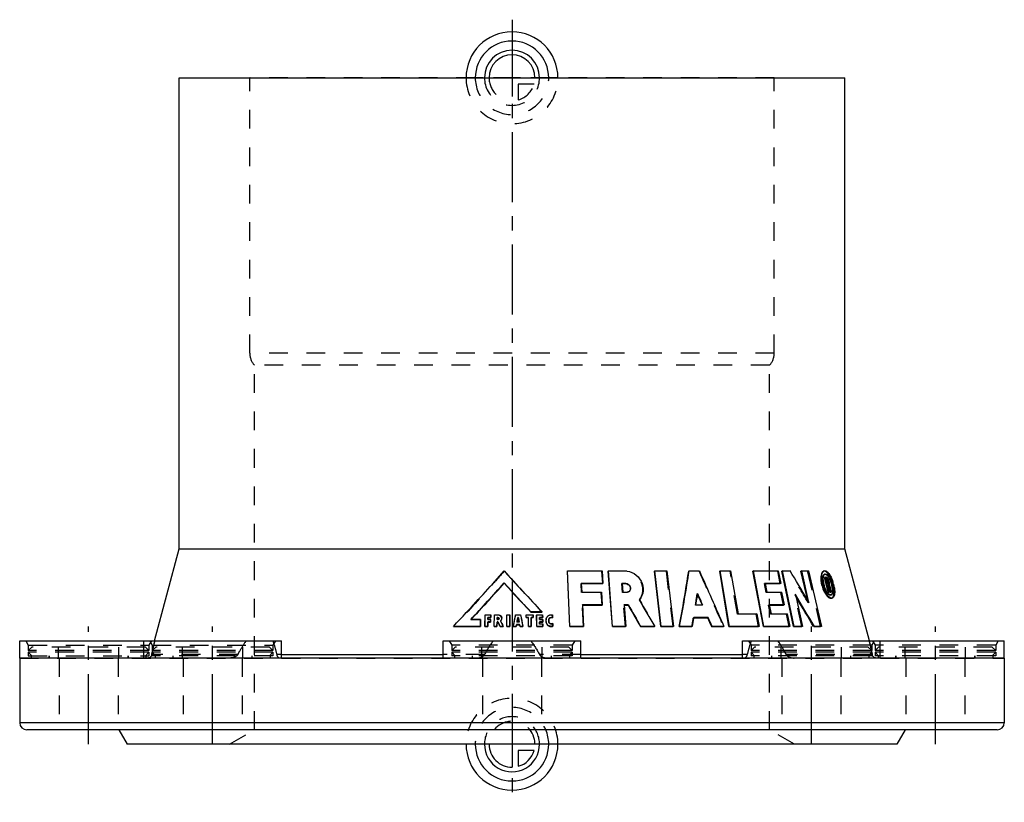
# Model space of a CAD drawing. Header units: millimetres. Extents: x 328 to 672, y 364 to 636.
import ezdxf

# ---------------------------------------------------------------- set-up
doc = ezdxf.new("R2010")
doc.units = ezdxf.units.MM
doc.header["$LTSCALE"] = 65.185185
doc.linetypes.add('CENTER', pattern=[0.6, 0.375, -0.075, 0.075, -0.075])
doc.linetypes.add('HIDDEN', pattern=[0.2, 0.1, -0.1])
for name, color, linetype in [('KOERPER', 7, 'CONTINUOUS'), ('KONST.EL_MIT_GEO', 7, 'CONTINUOUS'), ('KURVEN', 7, 'CONTINUOUS'), ('L1', 7, 'CONTINUOUS')]:
    doc.layers.add(name, color=color, linetype=linetype)

msp = doc.modelspace()

# ---------------------------------------------------------------- linework, layer by layer
at = {"layer": 'KOERPER', "color": 7, "linetype": 'Continuous'}
for p, q in [((384, 452), (384, 616)), ((384, 616), (616, 616)), ((616, 452), (616, 616)), ((375.43, 420), (384, 452)), ((384, 452), (616, 452)), ((624.57, 420), (616, 452)), ((519.34, 444.35), (519.3, 444.27)), ((520.14, 424.95), (519.3, 444.27)), ((533.59, 444.35), (533.51, 444.27)), ((534.98, 424.95), (533.51, 444.27)), ((549.76, 444.35), (549.63, 444.27)), ((551.81, 424.95), (549.63, 444.27)), ((561.71, 444.35), (561.56, 444.27)), ((572.57, 444.35), (572.4, 444.27)), ((575.57, 424.95), (572.4, 444.27)), ((584.09, 444.35), (583.89, 444.27)), ((587.57, 424.95), (583.89, 444.27)), ((594.19, 444.35), (593.96, 444.27)), ((598.08, 424.95), (593.96, 444.27)), ((600.92, 444.35), (600.67, 444.27)), ((603.01, 434.03), (600.67, 444.27)), ((497.26, 440.13), (497.27, 440.05)), ((524.06, 439.9), (531.61, 439.9)), ((531.68, 439.98), (531.61, 439.9)), ((538.38, 439.9), (539.5, 439.9)), ((539.6, 439.98), (539.5, 439.9)), ((588.16, 439.9), (593.46, 439.9)), ((609.1, 442.16), (608.84, 442.09)), ((610.09, 436.98), (608.84, 442.09)), ((609.74, 441.43), (609.6, 441.39)), ((609.98, 441.07), (609.71, 440.99)), ((610.16, 440.34), (609.89, 440.26)), ((610.1, 439.98), (609.96, 439.94)), ((610.28, 439.25), (610.14, 439.21)), ((564.61, 436.1), (564.89, 435.47)), ((610.36, 437.06), (610.09, 436.98)), ((610.51, 437.72), (610.72, 437.08)), ((610.72, 437.08), (610.75, 436.98)), ((611.02, 437.06), (610.75, 436.98)), ((611.01, 436.98), (611.06, 436.98)), ((524.47, 432.43), (531.38, 432.43)), ((531.45, 432.5), (531.38, 432.43)), ((539.02, 432.43), (540.45, 432.43)), ((540.55, 432.5), (540.45, 432.43)), ((589.64, 432.43), (594.54, 432.43)), ((594.77, 432.5), (594.54, 432.43)), ((598.89, 435.36), (599.23, 434.79)), ((492.66, 429.04), (492.67, 428.96)), ((499.25, 424.95), (499.26, 428.96)), ((499.26, 429.04), (499.26, 428.96)), ((504.93, 429.04), (504.92, 428.96)), ((506.56, 430.06), (506.54, 429.98)), ((506.54, 429.98), (510.45, 429.98)), ((508.6, 429.04), (508.58, 428.96)), ((508.66, 424.95), (508.58, 428.96)), ((510.47, 430.06), (510.45, 429.98)), ((489.01, 424.95), (489.07, 427.36)), ((489.04, 427.44), (489.07, 427.36)), ((491.57, 424.95), (491.6, 426.48)), ((491.58, 426.56), (491.6, 426.48)), ((491.6, 426.48), (492.55, 426.48)), ((491.61, 428.17), (491.63, 428.09)), ((491.63, 428.09), (492.66, 428.09)), ((492.54, 426.56), (492.55, 426.48)), ((492.55, 427.44), (492.57, 427.36)), ((492.64, 428.17), (492.66, 428.09)), ((494.77, 424.95), (494.79, 426.48)), ((494.78, 426.56), (494.79, 426.48)), ((494.79, 428.17), (494.81, 428.09)), ((494.79, 426.48), (495.13, 426.48)), ((494.81, 428.09), (495.09, 428.09)), ((495.07, 428.17), (495.09, 428.09)), ((495.12, 426.56), (495.13, 426.48)), ((495.13, 426.48), (495.52, 425.72)), ((501.44, 424.95), (501.57, 425.61)), ((501.57, 425.69), (501.57, 425.61)), ((501.57, 425.61), (502.66, 425.61)), ((502.06, 428.17), (502.05, 428.09)), ((502.05, 428.09), (502.19, 428.09)), ((502.19, 428.17), (502.19, 428.09)), ((502.67, 425.69), (502.66, 425.61)), ((502.66, 425.61), (502.79, 424.95)), ((504.94, 428.17), (504.93, 428.09)), ((504.93, 428.09), (505.69, 428.09)), ((505.71, 428.17), (505.69, 428.09)), ((505.73, 424.95), (505.69, 428.09)), ((506.65, 428.09), (507.41, 428.09)), ((507.42, 428.17), (507.41, 428.09)), ((509.55, 428.09), (510.66, 428.09)), ((509.58, 426.48), (510.7, 426.48)), ((510.69, 428.17), (510.66, 428.09)), ((510.72, 426.56), (510.7, 426.48)), ((511.9, 427.4), (511.87, 427.32)), ((511.92, 426.67), (511.89, 426.59)), ((514.11, 428.05), (514.07, 427.98)), ((563.33, 428.05), (568.16, 428.05)), ((568.32, 428.13), (568.16, 428.05)), ((479.58, 425.03), (479.63, 424.95)), ((479.63, 424.95), (489.01, 424.95)), ((488.98, 425.03), (489.01, 424.95)), ((490.59, 425.03), (490.61, 424.95)), ((490.61, 424.95), (491.57, 424.95)), ((491.55, 425.03), (491.57, 424.95)), ((493.8, 425.03), (493.81, 424.95)), ((493.81, 424.95), (494.77, 424.95)), ((494.76, 425.03), (494.77, 424.95)), ((495.89, 425.03), (495.9, 424.95)), ((495.9, 424.95), (496.96, 424.95)), ((496.95, 425.03), (496.96, 424.95)), ((498.16, 425.03), (498.16, 424.95)), ((498.16, 424.95), (499.25, 424.95)), ((499.25, 425.03), (499.25, 424.95)), ((500.46, 425.03), (500.46, 424.95)), ((500.46, 424.95), (501.44, 424.95)), ((501.44, 425.03), (501.44, 424.95)), ((502.79, 425.03), (502.79, 424.95)), ((502.79, 424.95), (503.76, 424.95)), ((503.77, 425.03), (503.76, 424.95)), ((505.74, 425.03), (505.73, 424.95)), ((505.73, 424.95), (506.69, 424.95)), ((506.71, 425.03), (506.69, 424.95)), ((508.68, 425.03), (508.66, 424.95)), ((508.66, 424.95), (510.73, 424.95)), ((510.76, 425.03), (510.73, 424.95)), ((514.2, 425.08), (514.16, 425)), ((520.19, 425.03), (520.14, 424.95)), ((520.14, 424.95), (524.87, 424.95)), ((524.93, 425.03), (524.87, 424.95)), ((535.06, 425.03), (534.98, 424.95)), ((534.98, 424.95), (539.57, 424.95)), ((539.66, 425.03), (539.57, 424.95)), ((544.82, 425.03), (544.71, 424.95)), ((544.71, 424.95), (549.62, 424.95)), ((549.73, 425.03), (549.62, 424.95)), ((551.93, 425.03), (551.81, 424.95)), ((551.81, 424.95), (556.13, 424.95)), ((556.27, 425.03), (556.13, 424.95)), ((558.4, 425.03), (558.27, 424.95)), ((558.27, 424.95), (562.67, 424.95)), ((562.82, 425.03), (562.67, 424.95)), ((569.7, 425.03), (569.54, 424.95)), ((569.54, 424.95), (573.66, 424.95)), ((573.83, 425.03), (573.66, 424.95)), ((575.75, 425.03), (575.57, 424.95)), ((575.57, 424.95), (585.86, 424.95)), ((586.06, 425.03), (585.86, 424.95)), ((587.77, 425.03), (587.57, 424.95)), ((587.57, 424.95), (596.6, 424.95)), ((596.83, 425.03), (596.6, 424.95)), ((598.31, 425.03), (598.08, 424.95)), ((598.08, 424.95), (600.92, 424.95)), ((601.15, 425.03), (600.92, 424.95)), ((605.33, 425.03), (605.09, 424.95)), ((605.09, 424.95), (607.52, 424.95)), ((607.77, 425.03), (607.52, 424.95)), ((328.5, 414), (328.5, 420)), ((328.5, 420), (371.5, 420)), ((371.7, 414), (371.7, 420)), ((371.7, 420), (419.7, 420)), ((419.7, 414), (419.7, 420)), ((476, 420), (524, 420)), ((476, 414), (476, 420)), ((524, 414), (524, 420)), ((580.3, 420), (628.3, 420)), ((580.3, 414), (580.3, 420)), ((628.3, 414), (628.3, 420)), ((628.51, 420), (671.5, 420)), ((671.5, 414), (671.5, 420)), ((419.7, 415.19), (476, 415.19)), ((524, 415.19), (580.3, 415.19))]:
    msp.add_line(p, q, dxfattribs=at)
at = {"layer": 'KOERPER', "color": 8, "linetype": 'HIDDEN'}
for p, q in [((497.29, 444.35), (497.29, 444.27)), ((531.3, 444.27), (519.3, 444.27)), ((531.37, 444.35), (531.3, 444.27)), ((531.61, 439.9), (531.3, 444.27)), ((539.11, 444.27), (533.51, 444.27)), ((539.21, 444.35), (539.11, 444.27)), ((553.78, 444.27), (549.63, 444.27)), ((553.91, 444.35), (553.78, 444.27)), ((556.13, 424.95), (553.78, 444.27)), ((565.15, 444.27), (561.56, 444.27)), ((565.31, 444.35), (565.15, 444.27)), ((575.98, 444.27), (572.4, 444.27)), ((576.17, 444.35), (575.98, 444.27)), ((578.56, 429.33), (575.98, 444.27)), ((592.55, 444.27), (583.89, 444.27)), ((592.77, 444.35), (592.55, 444.27)), ((593.46, 439.9), (592.55, 444.27)), ((596.68, 444.27), (593.96, 444.27)), ((596.92, 444.35), (596.68, 444.27)), ((603, 444.27), (600.67, 444.27)), ((603.26, 444.35), (603, 444.27)), ((607.52, 424.95), (603, 444.27)), ((524.12, 439.98), (524.06, 439.9)), ((524.23, 436.8), (524.06, 439.9)), ((538.37, 439.98), (538.28, 439.9)), ((538.28, 439.9), (538.38, 439.9)), ((538.55, 436.8), (538.28, 439.9)), ((588.14, 439.98), (587.93, 439.9)), ((587.93, 439.9), (588.16, 439.9)), ((588.54, 436.8), (587.93, 439.9)), ((593.69, 439.98), (593.46, 439.9)), ((609.29, 442.09), (608.84, 442.09)), ((609.56, 442.16), (609.29, 442.09)), ((609.59, 441.43), (609.32, 441.36)), ((609.32, 441.36), (609.47, 441.36)), ((609.68, 439.9), (609.32, 441.36)), ((609.6, 441.39), (609.47, 441.36)), ((609.95, 439.98), (609.68, 439.9)), ((609.83, 439.9), (609.68, 439.9)), ((609.89, 440.26), (609.71, 440.99)), ((609.96, 439.94), (609.83, 439.9)), ((610.13, 439.25), (609.86, 439.17)), ((609.86, 439.17), (610.01, 439.17)), ((610.4, 436.98), (609.86, 439.17)), ((610.28, 441.07), (610.01, 440.99)), ((610.19, 440.26), (610.01, 440.99)), ((610.14, 439.21), (610.01, 439.17)), ((610.01, 439.17), (610.26, 438.44)), ((610.46, 440.34), (610.19, 440.26)), ((610.51, 439.49), (610.24, 439.42)), ((611.06, 436.98), (610.24, 439.42)), ((524.29, 436.88), (524.23, 436.8)), ((531.07, 436.8), (524.23, 436.8)), ((531.15, 436.88), (531.07, 436.8)), ((531.38, 432.43), (531.07, 436.8)), ((538.64, 436.88), (538.55, 436.8)), ((539.77, 436.8), (538.55, 436.8)), ((539.87, 436.88), (539.77, 436.8)), ((564.66, 436.42), (564.5, 436.34)), ((564.5, 436.34), (564.61, 436.1)), ((588.76, 436.88), (588.54, 436.8)), ((593.63, 436.8), (588.54, 436.8)), ((593.85, 436.88), (593.63, 436.8)), ((594.54, 432.43), (593.63, 436.8)), ((598.73, 436.1), (598.49, 436.02)), ((600.92, 424.95), (598.49, 436.02)), ((598.49, 436.02), (598.89, 435.36)), ((610.09, 436.98), (610.4, 436.98)), ((610.26, 438.44), (610.38, 438.08)), ((610.38, 438.08), (610.51, 437.72)), ((610.67, 437.06), (610.4, 436.98)), ((610.75, 436.98), (611.01, 436.98)), ((611.33, 437.06), (611.06, 436.98)), ((524.53, 432.5), (524.47, 432.43)), ((524.87, 424.95), (524.47, 432.43)), ((539.02, 432.5), (538.92, 432.43)), ((538.92, 432.43), (539.02, 432.43)), ((539.57, 424.95), (538.92, 432.43)), ((544.41, 434.32), (544.31, 434.24)), ((564.05, 432.5), (563.9, 432.43)), ((566.22, 432.43), (563.9, 432.43)), ((566.19, 432.5), (566.22, 432.43)), ((566.38, 432.5), (566.22, 432.43)), ((589.62, 432.5), (589.41, 432.43)), ((589.41, 432.43), (589.64, 432.43)), ((590.02, 429.33), (589.41, 432.43)), ((603.2, 433.21), (603.01, 434.03)), ((603.45, 433.29), (603.2, 433.21)), ((490.61, 424.95), (490.69, 428.96)), ((490.67, 429.04), (490.69, 428.96)), ((492.67, 428.96), (490.69, 428.96)), ((492.66, 428.09), (492.67, 428.96)), ((493.81, 424.95), (493.86, 428.96)), ((493.85, 429.04), (493.86, 428.96)), ((495.09, 428.96), (493.86, 428.96)), ((495.08, 429.04), (495.09, 428.96)), ((498.16, 424.95), (498.18, 428.96)), ((498.18, 429.04), (498.18, 428.96)), ((499.26, 428.96), (498.18, 428.96)), ((501.26, 429.04), (501.26, 428.96)), ((502.99, 428.96), (501.26, 428.96)), ((503, 429.04), (502.99, 428.96)), ((507.39, 428.96), (504.92, 428.96)), ((504.93, 428.09), (504.92, 428.96)), ((507.41, 429.04), (507.39, 428.96)), ((507.41, 428.09), (507.39, 428.96)), ((510.64, 428.96), (508.58, 428.96)), ((510.67, 429.04), (510.64, 428.96)), ((510.66, 428.09), (510.64, 428.96)), ((514.08, 428.99), (514.04, 428.91)), ((514.07, 427.98), (514.04, 428.91)), ((578.75, 429.41), (578.56, 429.33)), ((585.04, 429.33), (578.56, 429.33)), ((585.24, 429.41), (585.04, 429.33)), ((585.86, 424.95), (585.04, 429.33)), ((590.23, 429.41), (590.02, 429.33)), ((595.68, 429.33), (590.02, 429.33)), ((595.91, 429.41), (595.68, 429.33)), ((596.6, 424.95), (595.68, 429.33)), ((485.66, 427.44), (485.69, 427.36)), ((485.69, 427.36), (485.77, 427.44)), ((489.07, 427.36), (485.69, 427.36)), ((491.59, 427.44), (491.61, 427.36)), ((491.61, 427.36), (491.63, 428.09)), ((492.57, 427.36), (491.61, 427.36)), ((492.55, 426.48), (492.57, 427.36)), ((494.79, 427.44), (494.8, 427.36)), ((494.8, 427.36), (494.81, 428.09)), ((495.08, 427.36), (494.8, 427.36)), ((495.07, 427.44), (495.08, 427.36)), ((495.52, 425.72), (495.9, 424.95)), ((496.01, 426.91), (496.01, 426.83)), ((501.74, 426.56), (501.74, 426.48)), ((501.74, 426.48), (501.75, 426.56)), ((502.49, 426.48), (501.74, 426.48)), ((501.75, 426.56), (501.84, 427.02)), ((502.45, 426.7), (502.48, 426.56)), ((502.48, 426.56), (502.49, 426.48)), ((502.5, 426.56), (502.49, 426.48)), ((506.66, 428.17), (506.65, 428.09)), ((506.69, 424.95), (506.65, 428.09)), ((509.57, 428.17), (509.55, 428.09)), ((509.57, 427.36), (509.55, 428.09)), ((509.59, 427.44), (509.57, 427.36)), ((510.68, 427.36), (509.57, 427.36)), ((509.61, 426.56), (509.58, 426.48)), ((509.6, 425.83), (509.58, 426.48)), ((509.62, 425.91), (509.6, 425.83)), ((510.71, 425.83), (509.6, 425.83)), ((510.7, 427.44), (510.68, 427.36)), ((510.7, 426.48), (510.68, 427.36)), ((510.74, 425.91), (510.71, 425.83)), ((510.73, 424.95), (510.71, 425.83)), ((511.89, 426.59), (511.87, 427.32)), ((512.85, 427.4), (512.82, 427.32)), ((512.84, 426.59), (512.82, 427.32)), ((512.87, 426.67), (512.84, 426.59)), ((514.17, 426.02), (514.13, 425.94)), ((514.16, 425), (514.13, 425.94)), ((563.34, 428.13), (563.19, 428.05)), ((563.19, 428.05), (563.33, 428.05)), ((371.5, 420), (371.7, 420)), ((628.3, 420), (628.51, 420)), ((342, 414), (342, 417.8)), ((363, 414), (363, 417.8)), ((374.5, 415.19), (374.64, 415.78)), ((404.48, 415.19), (374.5, 415.19)), ((374.64, 415.78), (374.77, 416.36)), ((374.77, 416.36), (374.86, 416.76)), ((374.86, 416.76), (374.9, 416.93)), ((374.9, 416.93), (375.02, 417.48)), ((385.2, 414), (385.2, 417.8)), ((406.2, 414), (406.2, 417.8)), ((419.7, 415.19), (418.04, 415.19)), ((490.41, 415.19), (476, 415.19)), ((489.5, 414), (489.5, 417.8)), ((524, 415.19), (509.59, 415.19)), ((510.5, 414), (510.5, 417.8)), ((581.96, 415.19), (580.3, 415.19)), ((593.8, 414), (593.8, 417.8)), ((625.5, 415.19), (595.52, 415.19)), ((614.8, 414), (614.8, 417.8)), ((624.98, 417.48), (625.1, 416.93)), ((625.1, 416.93), (625.14, 416.76)), ((625.14, 416.76), (625.36, 415.78)), ((625.36, 415.78), (625.5, 415.19)), ((637, 414), (637, 417.8)), ((658, 414), (658, 417.8)), ((328.5, 414), (671.5, 414)), ((338.75, 414), (338.75, 414.8)), ((366.25, 414), (366.25, 414.8)), ((381.95, 414), (381.95, 414.8)), ((409.45, 414), (409.45, 414.8)), ((486.25, 414), (486.25, 414.8)), ((513.75, 414), (513.75, 414.8)), ((590.55, 414), (590.55, 414.8)), ((618.05, 414), (618.05, 414.8)), ((633.75, 414), (633.75, 414.8)), ((661.25, 414), (661.25, 414.8))]:
    msp.add_line(p, q, dxfattribs=at)
for centre, radius, start, end in [((933.43, 833.38), 584.48, 221.73869, 222.13561), ((2304.65, 1198.53), 1895.99, 203.44191, 204.07977), ((-297.15, -90.17), 1041.42, 30.16991, 30.87657), ((609.03, 442.62), 0.56, 91.1603, 106.2074), ((1007.14, 900.64), 684.27, 222.17135, 223.45856), ((608.82, 440.77), 0.923, 18.3521, 24.1204), ((608.88, 440.79), 0.856, 13.9379, 18.4149), ((539.89, 438.11), 1.27, 308.3093, 314.0259), ((12.61, 519.29), 558.1, 351.0454, 351.4521), ((1612.49, 1038.76), 1227.38, 209.5071, 210.00639), ((-681.63, 662.16), 1205.66, 348.65336, 348.84763), ((1796.79, 676.26), 1317.22, 190.82108, 190.99869), ((1044.05, 701.87), 613.18, 206.65007, 206.84669), ((513.29, 427.36), 1.42, 173.6114, 181.4389), ((11.13, 519.53), 559.59, 350.2694, 350.5911), ((-1785.69, 909.11), 2215.94, 347.12094, 347.24859), ((2786.09, 909.2), 2216.35, 192.75142, 192.87905)]:
    msp.add_arc(centre, radius, start, end, dxfattribs=at)
at = {"layer": 'KOERPER', "color": 7, "linetype": 'Continuous'}
for centre, radius, start, end in [((4.36, 529.25), 563.64, 349.3366, 351.3288), ((-43.37, 921.48), 723.93, 316.96446, 318.31541), ((937.08, 836.22), 591.93, 222.01215, 222.40575), ((618.16, 442.03), 10.6, 188.3428, 193.6223), ((618.24, 442.05), 10.68, 193.6147, 194.2529), ((618.87, 442.21), 11.33, 194.2797, 198.6552), ((602.68, 437.57), 8.9, 22.5369, 25.0014), ((601.76, 437.19), 9.9, 20.3229, 22.5471), ((601.34, 437.03), 10.34, 19.9283, 20.3382), ((601.21, 436.98), 10.49, 15.1298, 19.9368), ((601.69, 437.11), 9.99, 14.0434, 15.1227), ((601.84, 437.15), 9.83, 11.7925, 14.0402), ((602.38, 437.25), 9.28, 7.2942, 11.8439), ((981.49, 876.91), 652.17, 222.41376, 223.25885), ((603.7, 437.43), 7.95, 4.6859, 7.2723), ((1521.83, 987.04), 1127.25, 209.47264, 209.90984), ((-290.08, -101.41), 1038.45, 30.45573, 31.08703)]:
    msp.add_arc(centre, radius, start, end, dxfattribs=at)
at = {"layer": 'KOERPER', "color": 8, "linetype": 'HIDDEN'}
for points, knots in [([(497.29, 444.27), (495.86, 442.64), (490.06, 436.13), (484.13, 429.72), (479.63, 424.95)], [0, 0, 0, 0, 0.248648, 1, 1, 1, 1]), ([(544.31, 434.24), (545.03, 435.07), (545.93, 437.34), (545.09, 440.86), (542.63, 443.55), (540.26, 444.27), (539.11, 444.27)], [0, 0, 0, 0, 0.238299, 0.491837, 0.75017, 1, 1, 1, 1]), ([(608.36, 439.53), (608.25, 439.96), (608.12, 440.8), (608.11, 442), (608.43, 443.03), (608.87, 443.16)], [0, 0, 0, 0, 0.347394, 0.643274, 1, 1, 1, 1]), ([(611.79, 439.53), (611.63, 440.2), (611.22, 441.43), (610.53, 442.81), (609.89, 443.64), (609.44, 444.05), (608.98, 444.28), (608.67, 444.28), (608.54, 444.25)], [0, 0, 0, 0, 0.337688, 0.634881, 0.755709, 0.854708, 0.933698, 1, 1, 1, 1]), ([(610.98, 435.91), (610.77, 435.85), (610.35, 436), (609.92, 436.37), (609.38, 437.01), (608.81, 438.06), (608.48, 439.02), (608.36, 439.53)], [0, 0, 0, 0, 0.14313, 0.243729, 0.36567, 0.663904, 1, 1, 1, 1]), ([(610.01, 440.99), (609.94, 441.26), (609.8, 441.63), (609.53, 441.99), (609.36, 442.09), (609.29, 442.09)], [0, 0, 0, 0, 0.620257, 0.847281, 1, 1, 1, 1]), ([(609.47, 441.36), (609.51, 441.36), (609.59, 441.28), (609.64, 441.2), (609.66, 441.14)], [0, 0, 0, 0, 0.384366, 1, 1, 1, 1]), ([(609.86, 439.91), (609.86, 439.9), (609.85, 439.9), (609.84, 439.9), (609.83, 439.9)], [0, 0, 0, 0, 0.500077, 1, 1, 1, 1]), ([(609.92, 440.03), (609.91, 440.02), (609.91, 439.97), (609.89, 439.92), (609.86, 439.91)], [0, 0, 0, 0, 0.320211, 1, 1, 1, 1]), ([(610.24, 439.42), (610.25, 439.47), (610.29, 439.76), (610.25, 440.04), (610.19, 440.26)], [0, 0, 0, 0, 0.202909, 1, 1, 1, 1]), ([(611.31, 434.82), (611.86, 434.98), (612.14, 436.04), (612.16, 437.06), (612.09, 438.14), (611.93, 438.97), (611.79, 439.53)], [0, 0, 0, 0, 0.348786, 0.48912, 0.64741, 1, 1, 1, 1]), ([(496.42, 427.88), (496.39, 428.18), (496.04, 428.77), (495.4, 428.96), (495.09, 428.96)], [0, 0, 0, 0, 0.493051, 1, 1, 1, 1]), ([(514.04, 428.91), (513.63, 429.01), (512.73, 428.93), (512.1, 428.25), (511.96, 427.87)], [0, 0, 0, 0, 0.507298, 1, 1, 1, 1]), ([(495.47, 427.78), (495.49, 427.68), (495.41, 427.44), (495.18, 427.36), (495.08, 427.36)], [0, 0, 0, 0, 0.492399, 1, 1, 1, 1]), ([(514.13, 425.94), (513.89, 425.8), (513.25, 425.77), (512.85, 426.32), (512.84, 426.59)], [0, 0, 0, 0, 0.503896, 1, 1, 1, 1]), ([(375.02, 417.48), (375.07, 417.7), (375.26, 418.54), (375.46, 419.38), (375.6, 420)], [0, 0, 0, 0, 0.257262, 1, 1, 1, 1]), ([(404.48, 415.19), (404.7, 415.61), (405.61, 417.26), (406.59, 418.86), (407.42, 420)], [0, 0, 0, 0, 0.252877, 1, 1, 1, 1]), ([(416.65, 420), (416.8, 419.62), (417.37, 418.05), (417.78, 416.42), (418.04, 415.19)], [0, 0, 0, 0, 0.243533, 1, 1, 1, 1]), ([(583.35, 420), (583.2, 419.62), (582.63, 418.05), (582.22, 416.42), (581.96, 415.19)], [0, 0, 0, 0, 0.243533, 1, 1, 1, 1]), ([(592.58, 420), (592.85, 419.62), (593.92, 418.07), (594.85, 416.44), (595.52, 415.19)], [0, 0, 0, 0, 0.246601, 1, 1, 1, 1]), ([(595.52, 415.19), (595.3, 415.61), (594.39, 417.26), (593.41, 418.86), (592.58, 420)], [0, 0, 0, 0, 0.252877, 1, 1, 1, 1]), ([(624.4, 420), (624.45, 419.8), (624.64, 418.96), (624.83, 418.12), (624.98, 417.48)], [0, 0, 0, 0, 0.241866, 1, 1, 1, 1]), ([(374.5, 415.19), (374.42, 414.84), (374.09, 414.24), (373.45, 414), (373.17, 414)], [0, 0, 0, 0, 0.568406, 1, 1, 1, 1]), ([(404.48, 415.19), (404.36, 414.96), (403.95, 414.59), (403.01, 414.14), (402.22, 414), (401.7, 414)], [0, 0, 0, 0, 0.251, 0.500154, 1, 1, 1, 1]), ([(418.04, 415.19), (418.11, 414.85), (418.32, 414.38), (418.76, 414), (418.94, 414)], [0, 0, 0, 0, 0.658775, 1, 1, 1, 1]), ([(487.81, 414), (488.29, 414), (489.03, 414.15), (489.9, 414.59), (490.29, 414.96), (490.41, 415.19)], [0, 0, 0, 0, 0.48463, 0.738044, 1, 1, 1, 1]), ([(509.59, 415.19), (509.71, 414.96), (510.1, 414.59), (510.97, 414.15), (511.71, 414), (512.19, 414)], [0, 0, 0, 0, 0.261988, 0.51539, 1, 1, 1, 1]), ([(581.06, 414), (581.24, 414), (581.68, 414.38), (581.89, 414.85), (581.96, 415.19)], [0, 0, 0, 0, 0.341243, 1, 1, 1, 1]), ([(595.52, 415.19), (595.64, 414.96), (596.05, 414.59), (596.99, 414.14), (597.78, 414), (598.3, 414)], [0, 0, 0, 0, 0.251, 0.500154, 1, 1, 1, 1]), ([(626.83, 414), (626.55, 414), (625.91, 414.24), (625.58, 414.84), (625.5, 415.19)], [0, 0, 0, 0, 0.431606, 1, 1, 1, 1])]:
    msp.add_open_spline(points, degree=3, knots=knots, dxfattribs=at)
at = {"layer": 'KOERPER', "color": 7, "linetype": 'Continuous'}
for points, knots in [([(608.37, 444.17), (608.19, 444.07), (607.86, 443.65), (607.62, 442.81), (607.54, 441.72), (607.61, 440.92), (607.68, 440.49)], [0, 0, 0, 0, 0.162721, 0.383864, 0.667178, 1, 1, 1, 1]), ([(609.01, 443.18), (609.05, 443.18), (609.24, 443.16), (609.4, 443.08), (609.52, 443)], [0, 0, 0, 0, 0.22371, 1, 1, 1, 1]), ([(609.52, 443), (609.57, 442.97), (609.77, 442.82), (609.94, 442.64), (610.06, 442.48)], [0, 0, 0, 0, 0.221639, 1, 1, 1, 1]), ([(539.5, 439.9), (539.81, 439.9), (540.45, 439.7), (541.12, 438.96), (541.27, 437.99), (540.99, 437.4), (540.78, 437.19)], [0, 0, 0, 0, 0.250681, 0.509216, 0.761363, 1, 1, 1, 1]), ([(608.14, 438.59), (608.37, 437.89), (608.91, 436.67), (609.71, 435.58), (610.16, 435.21)], [0, 0, 0, 0, 0.56141, 1, 1, 1, 1]), ([(611.53, 436.59), (611.51, 436.52), (611.42, 436.29), (611.27, 436.07), (611.12, 435.97)], [0, 0, 0, 0, 0.296545, 1, 1, 1, 1]), ([(611.63, 437.11), (611.62, 437.06), (611.6, 436.89), (611.56, 436.71), (611.53, 436.59)], [0, 0, 0, 0, 0.269525, 1, 1, 1, 1]), ([(611.62, 438.07), (611.63, 437.99), (611.65, 437.67), (611.65, 437.34), (611.63, 437.11)], [0, 0, 0, 0, 0.269649, 1, 1, 1, 1]), ([(610.16, 435.21), (610.26, 435.13), (610.58, 434.89), (611.04, 434.74), (611.31, 434.82)], [0, 0, 0, 0, 0.310039, 1, 1, 1, 1]), ([(495.09, 428.09), (495.17, 428.09), (495.36, 428.03), (495.46, 427.87), (495.47, 427.78)], [0, 0, 0, 0, 0.508065, 1, 1, 1, 1]), ([(511.89, 426.59), (511.9, 426.24), (512.1, 425.77), (512.44, 425.44), (512.53, 425.36)], [0, 0, 0, 0, 0.744122, 1, 1, 1, 1]), ([(512.53, 425.36), (512.64, 425.28), (513.13, 424.98), (513.75, 424.91), (514.16, 425)], [0, 0, 0, 0, 0.253617, 1, 1, 1, 1])]:
    msp.add_open_spline(points, degree=3, knots=knots, dxfattribs=at)
for points in [[(608.54, 444.25), (608.48, 444.23), (608.42, 444.2), (608.37, 444.17)], [(610.06, 442.48), (610.12, 442.4), (610.18, 442.32), (610.24, 442.24)], [(610.24, 442.24), (610.31, 442.13), (610.38, 442.03), (610.44, 441.92)], [(610.44, 441.92), (610.55, 441.73), (610.65, 441.53), (610.75, 441.33)], [(564.89, 435.47), (565.32, 434.48), (565.75, 433.49), (566.19, 432.5)], [(513.39, 428.05), (513.61, 428.12), (513.87, 428.09), (514.07, 427.98)], [(568.16, 428.05), (568.62, 427.02), (569.08, 425.99), (569.54, 424.95)]]:
    msp.add_open_spline(points, degree=3, dxfattribs=at)
at = {"layer": 'KOERPER', "color": 8, "linetype": 'HIDDEN'}
for points in [[(609.89, 440.26), (609.91, 440.21), (609.91, 440.16), (609.92, 440.11)], [(609.92, 440.11), (609.92, 440.08), (609.92, 440.06), (609.92, 440.03)], [(540.68, 437.11), (540.43, 436.91), (540.09, 436.8), (539.77, 436.8)], [(611.12, 435.97), (611.08, 435.95), (611.03, 435.93), (610.98, 435.91)], [(496.01, 426.83), (496.18, 426.98), (496.3, 427.17), (496.37, 427.38)], [(496.37, 427.38), (496.42, 427.54), (496.44, 427.71), (496.42, 427.88)], [(501.84, 427.02), (501.91, 427.38), (501.98, 427.73), (502.05, 428.09)], [(502.19, 428.09), (502.28, 427.63), (502.37, 427.16), (502.45, 426.7)], [(511.96, 427.87), (511.92, 427.76), (511.89, 427.64), (511.88, 427.52)], [(512.82, 427.32), (512.82, 427.41), (512.84, 427.51), (512.87, 427.59)], [(512.87, 427.59), (512.92, 427.7), (512.99, 427.81), (513.08, 427.89)], [(513.08, 427.89), (513.17, 427.96), (513.28, 428.02), (513.39, 428.05)], [(493.48, 420), (492.29, 418.52), (491.3, 416.87), (490.41, 415.19)], [(506.52, 420), (507.71, 418.52), (508.7, 416.87), (509.59, 415.19)]]:
    msp.add_open_spline(points, degree=3, dxfattribs=at)
at = {"layer": 'KONST.EL_MIT_GEO', "color": 8, "linetype": 'HIDDEN'}
for p, q in [((408.65, 520.08), (408.65, 616)), ((591.35, 616), (408.65, 616)), ((591.35, 520.08), (591.35, 616)), ((591.35, 520.08), (408.65, 520.08)), ((410.25, 389), (410.25, 516)), ((589.75, 516), (410.25, 516)), ((589.75, 389), (589.75, 516)), ((608.81, 444.32), (608.54, 444.25)), ((609.14, 443.23), (608.87, 443.16)), ((540.68, 437.11), (540.78, 437.19)), ((610.98, 435.91), (611.25, 435.99)), ((611.31, 434.82), (611.58, 434.9)), ((495.47, 427.78), (495.46, 427.86)), ((512.9, 427.67), (512.87, 427.59)), ((330.63, 420), (331.5, 418.5)), ((330.63, 420), (417.57, 420)), ((331.5, 418.5), (331.5, 416.6)), ((331.5, 418.5), (373.5, 418.5)), ((374.37, 420), (373.5, 418.5)), ((373.5, 418.5), (373.5, 416.6)), ((373.84, 420), (374.7, 418.5)), ((374.7, 418.5), (374.7, 416.6)), ((374.7, 418.5), (416.7, 418.5)), ((417.57, 420), (416.7, 418.5)), ((416.7, 418.5), (416.7, 416.6)), ((478.13, 420), (521.87, 420)), ((478.13, 420), (479, 418.5)), ((521, 418.5), (479, 418.5)), ((479, 418.5), (479, 416.6)), ((521.87, 420), (521, 418.5)), ((521, 418.5), (521, 416.6)), ((582.43, 420), (669.37, 420)), ((582.43, 420), (583.3, 418.5)), ((625.3, 418.5), (583.3, 418.5)), ((583.3, 418.5), (583.3, 416.6)), ((626.16, 420), (625.3, 418.5)), ((625.3, 418.5), (625.3, 416.6)), ((625.63, 420), (626.5, 418.5)), ((668.5, 418.5), (626.5, 418.5)), ((626.5, 418.5), (626.5, 416.6)), ((669.37, 420), (668.5, 418.5)), ((668.5, 418.5), (668.5, 416.6)), ((332.7, 417.8), (331.5, 416.6)), ((373.5, 416.6), (331.5, 416.6)), ((331.5, 416), (332.7, 414.8)), ((331.5, 416), (331.5, 414.8)), ((373.5, 416), (331.5, 416)), ((372.3, 417.8), (332.7, 417.8)), ((372.3, 417.8), (373.5, 416.6)), ((373.5, 416), (372.3, 414.8)), ((373.5, 416), (373.5, 414.8)), ((375.9, 417.8), (374.7, 416.6)), ((416.7, 416.6), (374.7, 416.6)), ((374.7, 416), (375.9, 414.8)), ((374.7, 416), (374.7, 414.8)), ((416.7, 416), (374.7, 416)), ((415.5, 417.8), (375.9, 417.8)), ((415.5, 417.8), (416.7, 416.6)), ((416.7, 416), (415.5, 414.8)), ((416.7, 416), (416.7, 414.8)), ((480.2, 417.8), (479, 416.6)), ((521, 416.6), (479, 416.6)), ((521, 416), (479, 416)), ((479, 416), (480.2, 414.8)), ((479, 416), (479, 414.8)), ((519.8, 417.8), (480.2, 417.8)), ((519.8, 417.8), (521, 416.6)), ((521, 416), (519.8, 414.8)), ((521, 416), (521, 414.8)), ((584.5, 417.8), (583.3, 416.6)), ((625.3, 416.6), (583.3, 416.6)), ((625.3, 416), (583.3, 416)), ((583.3, 416), (584.5, 414.8)), ((583.3, 416), (583.3, 414.8)), ((624.1, 417.8), (584.5, 417.8)), ((624.1, 417.8), (625.3, 416.6)), ((625.3, 416), (624.1, 414.8)), ((625.3, 416), (625.3, 414.8)), ((627.7, 417.8), (626.5, 416.6)), ((668.5, 416.6), (626.5, 416.6)), ((668.5, 416), (626.5, 416)), ((626.5, 416), (627.7, 414.8)), ((626.5, 416), (626.5, 414.8)), ((667.3, 417.8), (627.7, 417.8)), ((667.3, 417.8), (668.5, 416.6)), ((668.5, 416), (667.3, 414.8)), ((668.5, 416), (668.5, 414.8)), ((331.5, 414.8), (373.5, 414.8)), ((332.5, 414.8), (332.5, 414)), ((338.75, 414.8), (338.75, 414)), ((342, 414), (342, 414.8)), ((342.25, 414), (342.25, 389)), ((362.75, 414), (362.75, 389)), ((363, 414), (363, 414.8)), ((366.25, 414.8), (366.25, 414)), ((372.5, 414.8), (372.5, 414)), ((416.7, 414.8), (374.7, 414.8)), ((375.7, 414.8), (375.7, 414)), ((385.45, 414), (385.45, 389)), ((405.95, 414), (405.95, 389)), ((415.7, 414.8), (415.7, 414)), ((521, 414.8), (479, 414.8)), ((480, 414.8), (480, 414)), ((489.75, 414), (489.75, 389)), ((510.25, 414), (510.25, 389)), ((520, 414.8), (520, 414)), ((625.3, 414.8), (583.3, 414.8)), ((584.3, 414.8), (584.3, 414)), ((594.05, 414), (594.05, 389)), ((614.55, 414), (614.55, 389)), ((624.3, 414.8), (624.3, 414)), ((668.5, 414.8), (626.5, 414.8)), ((627.5, 414.8), (627.5, 414)), ((633.75, 414.8), (633.75, 414)), ((637, 414), (637, 414.8)), ((637.25, 414), (637.25, 389)), ((657.75, 414), (657.75, 389)), ((658, 414), (658, 414.8)), ((661.25, 414.8), (661.25, 414)), ((667.5, 414.8), (667.5, 414)), ((401.59, 384), (410.25, 389)), ((598.41, 384), (589.75, 389))]:
    msp.add_line(p, q, dxfattribs=at)
at = {"layer": 'KONST.EL_MIT_GEO', "color": 7, "linetype": 'Continuous'}
for p, q in [((519.34, 444.35), (531.37, 444.35)), ((520.19, 425.03), (519.34, 444.35)), ((531.37, 444.35), (531.68, 439.98)), ((533.59, 444.35), (539.21, 444.35)), ((535.06, 425.03), (533.59, 444.35)), ((549.76, 444.35), (553.91, 444.35)), ((551.93, 425.03), (549.76, 444.35)), ((553.91, 444.35), (556.27, 425.03)), ((561.71, 444.35), (565.31, 444.35)), ((572.57, 444.35), (576.17, 444.35)), ((575.75, 425.03), (572.57, 444.35)), ((576.17, 444.35), (578.75, 429.41)), ((584.09, 444.35), (592.77, 444.35)), ((587.77, 425.03), (584.09, 444.35)), ((592.77, 444.35), (593.69, 439.98)), ((594.19, 444.35), (596.92, 444.35)), ((598.31, 425.03), (594.19, 444.35)), ((600.92, 444.35), (603.26, 444.35)), ((603.45, 433.29), (600.92, 444.35)), ((603.26, 444.35), (607.77, 425.03)), ((531.68, 439.98), (524.12, 439.98)), ((524.12, 439.98), (524.29, 436.88)), ((539.6, 439.98), (538.37, 439.98)), ((538.37, 439.98), (538.64, 436.88)), ((593.69, 439.98), (588.14, 439.98)), ((588.14, 439.98), (588.76, 436.88)), ((609.1, 442.16), (609.56, 442.16)), ((610.36, 437.06), (609.1, 442.16)), ((609.74, 441.43), (609.59, 441.43)), ((609.59, 441.43), (609.95, 439.98)), ((609.95, 439.98), (610.1, 439.98)), ((610.16, 440.34), (609.98, 441.07)), ((610.28, 439.25), (610.13, 439.25)), ((610.13, 439.25), (610.67, 437.06)), ((610.28, 441.07), (610.46, 440.34)), ((610.61, 438.28), (610.28, 439.25)), ((610.51, 439.49), (610.55, 439.35)), ((610.55, 439.35), (610.6, 439.22)), ((610.6, 439.22), (610.69, 438.95)), ((524.29, 436.88), (531.15, 436.88)), ((531.15, 436.88), (531.45, 432.5)), ((538.64, 436.88), (539.87, 436.88)), ((564.66, 436.42), (564.46, 435.11)), ((588.76, 436.88), (593.85, 436.88)), ((593.85, 436.88), (594.77, 432.5)), ((598.73, 436.1), (601.15, 425.03)), ((610.67, 437.06), (610.36, 437.06)), ((610.69, 438.03), (610.61, 438.28)), ((610.69, 438.95), (610.78, 438.68)), ((610.86, 437.55), (610.69, 438.03)), ((610.78, 438.68), (610.87, 438.41)), ((611.02, 437.06), (610.86, 437.55)), ((610.87, 438.41), (610.96, 438.14)), ((610.96, 438.14), (611.05, 437.87)), ((611.33, 437.06), (611.02, 437.06)), ((611.05, 437.87), (611.24, 437.33)), ((611.24, 437.33), (611.29, 437.16)), ((611.29, 437.16), (611.33, 437.06)), ((531.45, 432.5), (524.53, 432.5)), ((524.53, 432.5), (524.93, 425.03)), ((540.55, 432.5), (539.02, 432.5)), ((539.02, 432.5), (539.66, 425.03)), ((564.05, 432.5), (566.38, 432.5)), ((594.77, 432.5), (589.62, 432.5)), ((589.62, 432.5), (590.23, 429.41)), ((490.59, 425.03), (490.67, 429.04)), ((490.67, 429.04), (492.66, 429.04)), ((492.66, 429.04), (492.64, 428.17)), ((493.8, 425.03), (493.85, 429.04)), ((493.85, 429.04), (495.08, 429.04)), ((498.16, 425.03), (498.18, 429.04)), ((498.18, 429.04), (499.26, 429.04)), ((499.26, 429.04), (499.25, 425.03)), ((501.26, 429.04), (503, 429.04)), ((504.93, 429.04), (507.41, 429.04)), ((504.94, 428.17), (504.93, 429.04)), ((510.47, 430.06), (506.56, 430.06)), ((507.41, 429.04), (507.42, 428.17)), ((508.6, 429.04), (510.67, 429.04)), ((508.68, 425.03), (508.6, 429.04)), ((510.67, 429.04), (510.69, 428.17)), ((514.08, 428.99), (514.11, 428.05)), ((578.75, 429.41), (585.24, 429.41)), ((585.24, 429.41), (586.06, 425.03)), ((590.23, 429.41), (595.91, 429.41)), ((595.91, 429.41), (596.83, 425.03)), ((485.66, 427.44), (489.04, 427.44)), ((489.04, 427.44), (488.98, 425.03)), ((491.58, 426.56), (491.55, 425.03)), ((492.54, 426.56), (491.58, 426.56)), ((491.61, 428.17), (491.59, 427.44)), ((491.59, 427.44), (492.55, 427.44)), ((492.64, 428.17), (491.61, 428.17)), ((492.55, 427.44), (492.54, 426.56)), ((494.78, 426.56), (494.76, 425.03)), ((495.12, 426.56), (494.78, 426.56)), ((495.07, 428.17), (494.79, 428.17)), ((494.79, 428.17), (494.79, 427.44)), ((494.79, 427.44), (495.07, 427.44)), ((496.01, 426.91), (496.32, 426.28)), ((496.32, 426.28), (496.43, 426.08)), ((496.42, 427.88), (496.41, 427.95)), ((500.46, 425.03), (500.55, 425.48)), ((501.57, 425.69), (501.44, 425.03)), ((502.67, 425.69), (501.57, 425.69)), ((501.74, 426.56), (502.5, 426.56)), ((502.19, 428.17), (502.06, 428.17)), ((502.79, 425.03), (502.67, 425.69)), ((505.71, 428.17), (504.94, 428.17)), ((505.74, 425.03), (505.71, 428.17)), ((507.42, 428.17), (506.66, 428.17)), ((506.66, 428.17), (506.71, 425.03)), ((510.69, 428.17), (509.57, 428.17)), ((509.57, 428.17), (509.59, 427.44)), ((509.59, 427.44), (510.7, 427.44)), ((510.72, 426.56), (509.61, 426.56)), ((509.61, 426.56), (509.62, 425.91)), ((509.62, 425.91), (510.74, 425.91)), ((510.7, 427.44), (510.72, 426.56)), ((510.74, 425.91), (510.76, 425.03)), ((511.92, 426.67), (511.9, 427.4)), ((511.99, 427.95), (511.96, 427.87)), ((512.85, 427.4), (512.87, 426.67)), ((514.17, 426.02), (514.2, 425.08)), ((563.34, 428.13), (563.29, 427.79)), ((568.32, 428.13), (563.34, 428.13)), ((488.98, 425.03), (479.58, 425.03)), ((491.55, 425.03), (490.59, 425.03)), ((494.76, 425.03), (493.8, 425.03)), ((496.95, 425.03), (495.89, 425.03)), ((496.85, 425.24), (496.95, 425.03)), ((499.25, 425.03), (498.16, 425.03)), ((501.44, 425.03), (500.46, 425.03)), ((503.77, 425.03), (502.79, 425.03)), ((503.75, 425.14), (503.77, 425.03)), ((506.71, 425.03), (505.74, 425.03)), ((510.76, 425.03), (508.68, 425.03)), ((524.93, 425.03), (520.19, 425.03)), ((539.66, 425.03), (535.06, 425.03)), ((549.73, 425.03), (544.82, 425.03)), ((556.27, 425.03), (551.93, 425.03)), ((562.82, 425.03), (558.4, 425.03)), ((573.83, 425.03), (569.7, 425.03)), ((586.06, 425.03), (575.75, 425.03)), ((596.83, 425.03), (587.77, 425.03)), ((601.15, 425.03), (598.31, 425.03)), ((607.77, 425.03), (605.33, 425.03)), ((328.5, 414), (328.5, 391.5)), ((671.5, 414), (328.5, 414)), ((671.5, 414), (671.5, 391.5)), ((671.5, 391.5), (328.5, 391.5)), ((669, 389), (331, 389)), ((363, 389), (365.89, 384)), ((637, 389), (634.11, 384)), ((634.11, 384), (365.89, 384))]:
    msp.add_line(p, q, dxfattribs=at)
at = {"layer": 'KONST.EL_MIT_GEO', "color": 2, "linetype": 'CENTER'}
for p, q in [((352.5, 384), (352.5, 425)), ((395.7, 384), (395.7, 425)), ((604.3, 384), (604.3, 425)), ((647.5, 384), (647.5, 425))]:
    msp.add_line(p, q, dxfattribs=at)
at = {"layer": 'KONST.EL_MIT_GEO', "color": 8, "linetype": 'HIDDEN'}
for centre, start, end in [((414.65, 520.08), 180, 222.8334), ((585.35, 520.08), 317.1666, 360)]:
    msp.add_arc(centre, 6, start, end, dxfattribs=at)
at = {"layer": 'KONST.EL_MIT_GEO', "color": 7, "linetype": 'Continuous'}
for centre, radius, start, end in [((973, 870.1), 638.41, 221.82771, 223.57269), ((4.73, 529.69), 563.48, 349.2956, 351.2886), ((2309.24, 1201.75), 1901.3, 203.4757, 204.11195), ((-344.89, -119.28), 1097.58, 30.30219, 30.89892), ((610.58, 441.85), 2.14, 160.2403, 161.543), ((-22.8, 903.88), 696.8, 316.86204, 318.27581), ((976.42, 873.24), 645.89, 222.11048, 223.32583), ((618.4, 442.1), 10.58, 188.3615, 193.6221), ((618.49, 442.12), 10.66, 193.6148, 194.2964), ((619.11, 442.29), 11.3, 194.3225, 198.6719), ((615.1, 441.41), 6.71, 181.5347, 184.868), ((616.3, 441.51), 7.91, 184.8987, 190.7815), ((616.75, 441.59), 8.36, 190.7108, 193.672), ((617.28, 441.73), 8.92, 193.7213, 201.9747), ((609.15, 440.86), 0.855, 13.9395, 18.2424), ((607.42, 440.36), 2.94, 15.4281, 16.8189), ((607.52, 440.39), 2.84, 13.924, 15.4307), ((607.8, 439.68), 2.74, 9.439, 13.9291), ((608.81, 439.77), 1.72, 358.689, 1.8015), ((605.91, 439.18), 5.57, 29.7628, 33.462), ((604.8, 438.55), 6.84, 26.5182, 29.7621), ((603.8, 438.04), 7.97, 25.0737, 26.5658), ((602.65, 437.51), 9.23, 21.1205, 25.0234), ((601.55, 437.08), 10.41, 15.1234, 21.1753), ((601.99, 437.2), 9.96, 14.0434, 15.128), ((602.15, 437.24), 9.79, 11.5226, 14.0408), ((602.84, 437.37), 9.09, 6.4744, 11.5951), ((598.67, 436.24), 13.81, 14.5802, 18.2489), ((599.31, 436.41), 13.15, 14.091, 14.5626), ((599.39, 436.43), 13.07, 11.9442, 14.0905), ((599.69, 436.49), 12.76, 9.8085, 11.9519), ((539.87, 438.42), 1.54, 270.0012, 279.0267), ((2145.41, 1129.77), 1726.13, 203.68322, 203.82521), ((-263.35, -86.28), 1008, 30.48117, 31.21372), ((616.89, 441.56), 8.49, 201.919, 204.7865), ((614.19, 440.11), 5.42, 211.4093, 215.2899), ((613.51, 439.63), 4.59, 215.2892, 218.9542), ((613.15, 439.34), 4.12, 219.0055, 219.7164), ((612.31, 438.57), 2.99, 224.7542, 226.3188), ((612.07, 438.32), 2.64, 226.2856, 229.4833), ((611.87, 438.09), 2.34, 229.5192, 230.9721), ((604.42, 437.55), 7.5, 3.4489, 6.443), ((1524.15, 989.5), 1130.36, 209.52198, 209.9582), ((1615.28, 1041.56), 1231.06, 209.55577, 210.0538), ((12.94, 519.74), 557.97, 351.0055, 351.2767), ((495.16, 427.73), 1.29, 45.6101, 54.7143), ((-681.55, 662.78), 1205.68, 348.6488, 348.8215), ((1796.97, 676.94), 1317.5, 190.84527, 191.018), ((495.07, 427.88), 0.441, 270.0639, 282.1864), ((495.1, 427.82), 0.369, 313.346, 341.9385), ((495.23, 427.8), 1.18, 311.219, 321.496), ((513.52, 427.38), 1.63, 130.457, 143.8043), ((513.5, 427.4), 1.6, 125.9011, 130.4287), ((11.48, 519.98), 559.46, 350.2291, 350.5152), ((331, 391.5), 2.5, 180, 270), ((669, 391.5), 2.5, 270, 360)]:
    msp.add_arc(centre, radius, start, end, dxfattribs=at)
for points, knots in [([(479.58, 425.03), (481.09, 426.63), (487.07, 432.99), (492.96, 439.45), (497.29, 444.35)], [0, 0, 0, 0, 0.251204, 1, 1, 1, 1]), ([(539.21, 444.35), (540.36, 444.35), (542.73, 443.63), (545.2, 440.94), (546.04, 437.41), (545.13, 435.14), (544.41, 434.32)], [0, 0, 0, 0, 0.249857, 0.508199, 0.761741, 1, 1, 1, 1]), ([(607.84, 441.94), (607.84, 442.24), (607.88, 442.8), (608.08, 443.66), (608.48, 444.23), (608.81, 444.32)], [0, 0, 0, 0, 0.338923, 0.617829, 1, 1, 1, 1]), ([(608.43, 441.95), (608.43, 442), (608.46, 442.19), (608.5, 442.39), (608.55, 442.52)], [0, 0, 0, 0, 0.269648, 1, 1, 1, 1]), ([(608.57, 442.57), (608.6, 442.66), (608.71, 442.93), (608.94, 443.18), (609.14, 443.23)], [0, 0, 0, 0, 0.304789, 1, 1, 1, 1]), ([(609.02, 444.35), (609.11, 444.35), (609.56, 444.27), (609.92, 443.96), (610.15, 443.69)], [0, 0, 0, 0, 0.203489, 1, 1, 1, 1]), ([(609.14, 443.23), (609.24, 443.26), (609.57, 443.25), (610.09, 442.88), (610.39, 442.49), (610.55, 442.25)], [0, 0, 0, 0, 0.178938, 0.523121, 1, 1, 1, 1]), ([(610.39, 443.42), (610.68, 443.03), (611.22, 442.1), (611.61, 441.11), (611.79, 440.56)], [0, 0, 0, 0, 0.459907, 1, 1, 1, 1]), ([(539.6, 439.98), (539.92, 439.98), (540.58, 439.77), (541.25, 438.98), (541.36, 437.97), (541.02, 437.38), (540.78, 437.19)], [0, 0, 0, 0, 0.251646, 0.510799, 0.762408, 1, 1, 1, 1]), ([(607.94, 440.56), (607.92, 440.68), (607.86, 441.14), (607.83, 441.6), (607.84, 441.94)], [0, 0, 0, 0, 0.262031, 1, 1, 1, 1]), ([(608.4, 441.23), (608.39, 441.29), (608.39, 441.53), (608.4, 441.77), (608.43, 441.95)], [0, 0, 0, 0, 0.264294, 1, 1, 1, 1]), ([(609.56, 442.16), (609.57, 442.16), (609.59, 442.16), (609.61, 442.16), (609.62, 442.15)], [0, 0, 0, 0, 0.484884, 1, 1, 1, 1]), ([(609.62, 442.15), (609.66, 442.14), (609.82, 442.05), (609.93, 441.89), (610.01, 441.76)], [0, 0, 0, 0, 0.188161, 1, 1, 1, 1]), ([(609.74, 441.43), (609.79, 441.43), (609.89, 441.32), (609.94, 441.21), (609.96, 441.13)], [0, 0, 0, 0, 0.379024, 1, 1, 1, 1]), ([(610.01, 441.76), (610.03, 441.72), (610.12, 441.55), (610.2, 441.36), (610.24, 441.21)], [0, 0, 0, 0, 0.233509, 1, 1, 1, 1]), ([(610.13, 439.98), (610.12, 439.98), (610.11, 439.98), (610.11, 439.98), (610.1, 439.98)], [0, 0, 0, 0, 0.50007, 1, 1, 1, 1]), ([(610.16, 440.34), (610.18, 440.27), (610.2, 440.15), (610.17, 440.01), (610.13, 439.98)], [0, 0, 0, 0, 0.627483, 1, 1, 1, 1]), ([(610.16, 435.53), (609.78, 435.91), (609.09, 436.93), (608.61, 438.04), (608.4, 438.67)], [0, 0, 0, 0, 0.451438, 1, 1, 1, 1]), ([(609.56, 437.28), (609.53, 437.34), (609.39, 437.57), (609.27, 437.81), (609.18, 438)], [0, 0, 0, 0, 0.240057, 1, 1, 1, 1]), ([(611.25, 435.99), (611.2, 435.98), (610.98, 435.95), (610.76, 436.03), (610.61, 436.12)], [0, 0, 0, 0, 0.222017, 1, 1, 1, 1]), ([(611.72, 436.47), (611.7, 436.41), (611.59, 436.21), (611.41, 436.03), (611.25, 435.99)], [0, 0, 0, 0, 0.292424, 1, 1, 1, 1]), ([(612.42, 437.29), (612.43, 436.98), (612.42, 436.43), (612.28, 435.69), (612.02, 435.15), (611.72, 434.94), (611.58, 434.9)], [0, 0, 0, 0, 0.342016, 0.618501, 0.830295, 1, 1, 1, 1]), ([(611.91, 438), (611.91, 437.85), (611.93, 437.33), (611.87, 436.8), (611.72, 436.47)], [0, 0, 0, 0, 0.298492, 1, 1, 1, 1]), ([(612.26, 438.67), (612.29, 438.55), (612.36, 438.09), (612.4, 437.63), (612.42, 437.29)], [0, 0, 0, 0, 0.262393, 1, 1, 1, 1]), ([(611.58, 434.9), (611.48, 434.87), (610.93, 434.84), (610.46, 435.23), (610.16, 435.53)], [0, 0, 0, 0, 0.196853, 1, 1, 1, 1]), ([(512.56, 428.7), (512.88, 428.93), (513.43, 429.08), (513.95, 429.02), (514.08, 428.99)], [0, 0, 0, 0, 0.744704, 1, 1, 1, 1]), ([(495.07, 428.17), (495.16, 428.17), (495.34, 428.11), (495.45, 427.94), (495.46, 427.86)], [0, 0, 0, 0, 0.507789, 1, 1, 1, 1]), ([(512.64, 425.38), (512.54, 425.45), (512.16, 425.79), (511.93, 426.3), (511.92, 426.67)], [0, 0, 0, 0, 0.256594, 1, 1, 1, 1]), ([(514.17, 426.02), (513.93, 425.88), (513.28, 425.85), (512.88, 426.4), (512.87, 426.67)], [0, 0, 0, 0, 0.503794, 1, 1, 1, 1]), ([(513.08, 427.94), (513.21, 428.06), (513.57, 428.22), (513.95, 428.14), (514.11, 428.05)], [0, 0, 0, 0, 0.494401, 1, 1, 1, 1])]:
    msp.add_open_spline(points, degree=3, knots=knots, dxfattribs=at)
for points in [[(608.81, 444.32), (608.88, 444.34), (608.95, 444.35), (609.02, 444.35)], [(610.15, 443.69), (610.23, 443.61), (610.31, 443.51), (610.39, 443.42)], [(610.5, 440.13), (610.52, 440.03), (610.53, 439.93), (610.53, 439.83)], [(610.52, 439.57), (610.52, 439.54), (610.51, 439.52), (610.51, 439.49)], [(610.53, 439.73), (610.53, 439.68), (610.53, 439.62), (610.52, 439.57)], [(540.78, 437.19), (540.59, 437.04), (540.35, 436.94), (540.11, 436.9)], [(610.19, 436.47), (610.11, 436.54), (610.04, 436.62), (609.97, 436.7)], [(610.61, 436.12), (610.54, 436.17), (610.47, 436.22), (610.4, 436.27)], [(602.73, 434.51), (602.97, 434.1), (603.21, 433.69), (603.45, 433.29)], [(495.08, 429.04), (495.37, 429.04), (495.67, 428.95), (495.91, 428.78)], [(495.55, 425.71), (495.41, 426), (495.26, 426.28), (495.12, 426.56)], [(495.35, 427.55), (495.3, 427.5), (495.23, 427.46), (495.16, 427.45)], [(495.46, 427.86), (495.47, 427.81), (495.47, 427.75), (495.45, 427.7)], [(495.89, 425.03), (495.78, 425.26), (495.66, 425.49), (495.55, 425.71)], [(496.07, 428.65), (496.25, 428.47), (496.38, 428.21), (496.41, 427.95)], [(496.41, 427.95), (496.45, 427.65), (496.34, 427.31), (496.15, 427.06)], [(496.43, 426.08), (496.57, 425.8), (496.71, 425.52), (496.85, 425.24)], [(502.06, 428.17), (501.95, 427.63), (501.85, 427.1), (501.74, 426.56)], [(502.5, 426.56), (502.4, 427.1), (502.3, 427.63), (502.19, 428.17)], [(511.9, 427.4), (511.89, 427.59), (511.93, 427.77), (511.99, 427.95)], [(511.99, 427.95), (512.04, 428.09), (512.11, 428.22), (512.2, 428.34)], [(514.2, 425.08), (513.68, 424.96), (513.07, 425.08), (512.64, 425.38)], [(512.85, 427.4), (512.85, 427.49), (512.87, 427.58), (512.9, 427.67)], [(512.9, 427.67), (512.94, 427.77), (513, 427.86), (513.08, 427.94)], [(569.7, 425.03), (569.24, 426.06), (568.78, 427.1), (568.32, 428.13)]]:
    msp.add_open_spline(points, degree=3, dxfattribs=at)
at = {"layer": 'KURVEN', "color": 8, "linetype": 'HIDDEN'}
for p, q in [((516, 616), (484, 616)), ((500, 616), (500, 606.4)), ((502.2, 613.8), (502.2, 608.31)), ((507.69, 613.8), (502.2, 613.8)), ((500, 393.6), (500, 384)), ((509.6, 384), (500, 384))]:
    msp.add_line(p, q, dxfattribs=at)
at = {"layer": 'KURVEN', "color": 40, "linetype": 'Continuous'}
for p, q in [((500, 384), (500, 376)), ((507.69, 381.8), (502.2, 381.8)), ((502.2, 381.8), (502.2, 376.31))]:
    msp.add_line(p, q, dxfattribs=at)
for centre, radius, start, end in [((500, 616), 16, 0, 180), ((500, 616), 12.8, 0, 180), ((500, 616), 9.6, 0, 179.9999), ((500, 616), 8, 0, 179.9999), ((500, 384), 16, 180, 360), ((500, 384), 12.8, 180, 360), ((500, 384), 9.6, 179.9999, 360), ((500, 384), 8, 179.9999, 270), ((500, 384), 8, 285.962, 344.038)]:
    msp.add_arc(centre, radius, start, end, dxfattribs=at)
at = {"layer": 'KURVEN', "color": 8, "linetype": 'HIDDEN'}
for centre, radius, start, end in [((500, 616), 16, 180, 360), ((500, 616), 12.8, 180, 360), ((500, 616), 9.6, 179.9999, 360), ((500, 616), 8, 179.9999, 270), ((500, 616), 8, 285.962, 344.038), ((500, 384), 16, 0, 180), ((500, 384), 12.8, 0, 180), ((500, 384), 9.6, 0, 179.9999), ((500, 384), 8, 0, 179.9999)]:
    msp.add_arc(centre, radius, start, end, dxfattribs=at)
at = {"layer": 'L1', "color": 2, "linetype": 'CENTER'}
msp.add_line((500, 636.22), (500, 363.78), dxfattribs=at)

doc.saveas('drawing.dxf')
